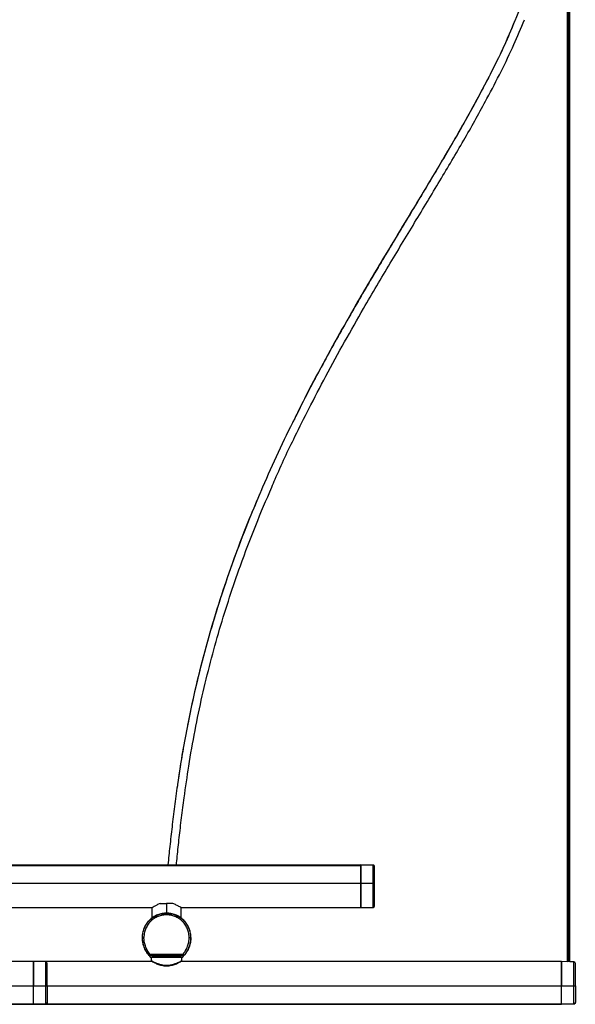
# Model space of a CAD drawing. Header units: millimetres. Extents: x 2355 to 3494, y 2627 to 6324.
# Tile 10 of 16: x 3224 to 3487, y 4360 to 4826. Entities that reach past the tile are written whole.
import ezdxf

# ---------------------------------------------------------------- set-up
doc = ezdxf.new("R2010")
doc.units = ezdxf.units.MM
doc.header["$LTSCALE"] = 20

msp = doc.modelspace()

# ---------------------------------------------------------------- linework, layer by layer
at = {"color": 7, "linetype": 'Continuous', "lineweight": 25}
for p, q in [((3483.1, 5546.05), (3483.1, 4380.27)), ((3483.7, 4380.25), (3483.7, 5546.05)), ((3484.3, 4380.25), (3484.3, 5546.05)), ((2944.05, 4426.03), (3378.94, 4426.03)), ((3385.45, 4425.94), (2944.05, 4425.94)), ((2944.05, 4425.86), (3385.45, 4425.86)), ((3391.26, 4425.93), (3385.45, 4426.03)), ((3391.26, 4425.86), (3385.45, 4425.96)), ((3391.95, 4425.23), (3391.9, 4425.48)), ((2944.05, 4417.36), (3385.45, 4417.36)), ((3385.45, 4417.36), (3391.26, 4417.36)), ((2950.45, 4405.86), (3286.61, 4405.86)), ((3286.45, 4405.76), (3286.45, 4401.25)), ((3293.45, 4407.76), (3293.45, 4403.26)), ((3300.45, 4405.86), (3385.45, 4405.86)), ((3300.45, 4401.25), (3300.45, 4405.76)), ((3385.44, 4405.86), (3391.26, 4405.96)), ((3282.05, 4391.76), (3281.95, 4391.76)), ((3304.84, 4391.76), (3304.95, 4391.76)), ((3285.2, 4383.15), (3285.24, 4383.26)), ((3285.35, 4383.09), (3285.4, 4383.19)), ((3286.59, 4383.09), (3285.35, 4383.09)), ((3301.5, 4383.19), (3285.4, 4383.19)), ((3285.62, 4383.89), (3301.27, 4383.89)), ((3285.7, 4382.48), (3285.73, 4383.09)), ((3286.2, 4382.48), (3286.23, 4380.83)), ((3286.59, 4383.09), (3300.3, 4383.09)), ((3286.9, 4383.09), (3286.9, 4382.48)), ((3286.9, 4382.48), (3300, 4382.48)), ((3300, 4382.48), (3300, 4383.09)), ((3301.54, 4383.09), (3300.3, 4383.09)), ((3300.67, 4380.83), (3300.7, 4382.48)), ((3301.16, 4383.09), (3301.2, 4382.48)), ((3301.54, 4383.09), (3301.5, 4383.19)), ((3301.65, 4383.26), (3301.69, 4383.15)), ((3230.45, 4380.32), (3074.09, 4380.32)), ((3236.26, 4380.22), (3230.44, 4380.32)), ((3286.83, 4380.32), (3230.45, 4380.32)), ((3294.73, 4378.28), (3294.76, 4378.28)), ((3480.45, 4380.32), (3300.27, 4380.32)), ((3483.1, 4380.27), (3480.44, 4380.32)), ((3486.26, 4380.22), (3484.3, 4380.25)), ((3074.09, 4368.82), (3230.45, 4368.82)), ((3230.45, 4368.82), (3236.26, 4368.82)), ((3236.95, 4368.82), (3480.45, 4368.82)), ((3480.45, 4368.82), (3486.26, 4368.82)), ((3074.09, 4360.32), (3230.45, 4360.32)), ((3074.09, 4360.24), (3230.45, 4360.24)), ((3223.94, 4360.15), (3473.94, 4360.15)), ((3230.45, 4360.22), (3236.26, 4360.32)), ((3236.26, 4360.25), (3230.45, 4360.15)), ((3236.27, 4360.24), (3480.45, 4360.24)), ((3236.55, 4360.32), (3480.45, 4360.32)), ((3473.94, 4360.24), (3480.45, 4360.24)), ((3480.45, 4360.22), (3486.26, 4360.32)), ((3486.26, 4360.25), (3480.45, 4360.15))]:
    msp.add_line(p, q, dxfattribs=at)
for centre, start, end in [((3391.25, 4406.66), 271.0097, 0), ((3236.25, 4379.52), 0, 89.0244), ((3486.25, 4379.52), 0, 89.0244)]:
    msp.add_arc(centre, 0.7, start, end, dxfattribs=at)
for points, knots in [([(3469.03, 4906.51), (3469.45, 4904.67), (3470.63, 4899.53), (3471.46, 4891.03), (3471.69, 4881.04), (3470.98, 4871), (3469.44, 4860.89), (3467, 4850.07), (3463.46, 4838.51), (3460.38, 4829.86), (3458.4, 4825.3), (3458.18, 4824.79)], [0, 0, 0, 0, 0.0655609, 0.1834225, 0.3023236, 0.4229918, 0.5459896, 0.6717289, 0.8238247, 0.9804214, 1, 1, 1, 1]), ([(3458.18, 4824.79), (3456.63, 4821.11), (3453.26, 4813.12), (3446.67, 4799.65), (3438.43, 4784.14), (3428.66, 4767.03), (3418.16, 4749.36), (3407.1, 4731.09), (3395.66, 4712.14), (3384.02, 4692.47), (3372.36, 4671.99), (3362.13, 4653.14), (3356, 4640.94), (3353.54, 4636.04)], [0, 0, 0, 0, 0.0595461, 0.1292562, 0.22069, 0.3150011, 0.4119667, 0.51134, 0.612875, 0.7163454, 0.8215605, 0.9283835, 1, 1, 1, 1]), ([(3458.2, 4824.99), (3456.9, 4821.85), (3453.84, 4814.49), (3448.25, 4802.94), (3440.68, 4788.38), (3431.31, 4771.69), (3420.09, 4752.7), (3408.18, 4733), (3395.8, 4712.51), (3384.41, 4693.24), (3374.19, 4675.35), (3365.25, 4659), (3358.34, 4645.91), (3354.56, 4638.15), (3353.58, 4636.15)], [0, 0, 0, 0, 0.050761, 0.119111, 0.1893, 0.290508, 0.394907, 0.502185, 0.612027, 0.724141, 0.805479, 0.887787, 0.971024, 1, 1, 1, 1]), ([(3360.79, 4641.68), (3363.46, 4646.86), (3369, 4657.6), (3377.7, 4673.41), (3387.86, 4691.24), (3399.23, 4710.45), (3411.6, 4730.92), (3423.52, 4750.64), (3434.78, 4769.7), (3444.21, 4786.48), (3451.84, 4801.16), (3457.82, 4813.55), (3461.2, 4821.72), (3462.81, 4825.62)], [0, 0, 0, 0, 0.0782369, 0.1621785, 0.2451876, 0.3597086, 0.4720417, 0.5818998, 0.6889757, 0.7929745, 0.8652364, 0.9357337, 1, 1, 1, 1]), ([(3343.28, 4604.75), (3343.8, 4605.98), (3347.25, 4614.12), (3353.1, 4626.51), (3358.63, 4637.42), (3360.84, 4641.78)], [0, 0, 0, 0, 0.096816, 0.639502, 1, 1, 1, 1]), ([(3353.54, 4636.04), (3353.38, 4635.73), (3350.56, 4630.19), (3345.36, 4619.04), (3340.15, 4607.75), (3337.66, 4601.7), (3337.48, 4601.27)], [0, 0, 0, 0, 0.02736, 0.493302, 0.964039, 1, 1, 1, 1]), ([(3301.82, 4457.84), (3302.52, 4462.83), (3304, 4473.46), (3306.82, 4489.51), (3310.26, 4505.9), (3314.16, 4521.87), (3318.5, 4537.45), (3323.23, 4552.63), (3328.88, 4569.05), (3335.46, 4586.46), (3340.68, 4598.67), (3343.24, 4604.66)], [0, 0, 0, 0, 0.097358, 0.207492, 0.315824, 0.422485, 0.527672, 0.631553, 0.734273, 0.869627, 1, 1, 1, 1]), ([(3337.52, 4601.35), (3335.64, 4596.94), (3331.1, 4586.28), (3324.83, 4569.61), (3318.6, 4551.39), (3313.16, 4533.43), (3308.27, 4514.91), (3304.46, 4498), (3301.58, 4482.84), (3299.85, 4472.54), (3299.02, 4466.57), (3298.8, 4465.04)], [0, 0, 0, 0, 0.103152, 0.249881, 0.379986, 0.511902, 0.645875, 0.782196, 0.874551, 0.967852, 1, 1, 1, 1]), ([(3337.48, 4601.27), (3335.29, 4596.04), (3330.69, 4585.08), (3324.3, 4568.01), (3318.21, 4550.1), (3312.7, 4531.72), (3307.76, 4512.76), (3304.21, 4496.59), (3301.73, 4483.44), (3300.14, 4474.02), (3299.23, 4467.85), (3298.81, 4465.03)], [0, 0, 0, 0, 0.122164, 0.255866, 0.388868, 0.523769, 0.660847, 0.80043, 0.870134, 0.940454, 1, 1, 1, 1]), ([(3298.81, 4465.03), (3298.73, 4464.52), (3298.16, 4460.74), (3297.25, 4453.74), (3296.03, 4444.16), (3295.01, 4434.98), (3294.37, 4428.9), (3294.1, 4426.01), (3294.09, 4425.94)], [0, 0, 0, 0, 0.038663, 0.289874, 0.534373, 0.769725, 0.994167, 1, 1, 1, 1]), ([(3298.11, 4425.94), (3298.39, 4428.74), (3298.97, 4434.55), (3299.99, 4443.66), (3300.91, 4451.51), (3301.57, 4456.27), (3301.79, 4457.84)], [0, 0, 0, 0, 0.267705, 0.554836, 0.853221, 1, 1, 1, 1]), ([(3378.94, 4426.03), (3378.94, 4426.03), (3378.94, 4426.02), (3378.94, 4425.98), (3378.94, 4425.94), (3378.94, 4425.94)], [0, 0, 0, 0, 0.47443, 0.945464, 1, 1, 1, 1]), ([(3385.45, 4425.96), (3385.45, 4425.97), (3385.45, 4425.99), (3385.45, 4426.02), (3385.45, 4426.03), (3385.45, 4426.03), (3385.45, 4426.03)], [0, 0, 0, 0, 0.248605, 0.499937, 0.748628, 1, 1, 1, 1]), ([(3385.45, 4425.96), (3385.45, 4425.34), (3385.45, 4424.67), (3385.45, 4423.26), (3385.45, 4422.53), (3385.45, 4421.04), (3385.45, 4420.29), (3385.45, 4418.8), (3385.45, 4418.07), (3385.45, 4417.36)], [0, 0, 0, 0, 0.25, 0.25, 0.5, 0.5, 0.75, 0.75, 1, 1, 1, 1]), ([(3385.45, 4417.36), (3385.45, 4418.12), (3385.45, 4418.88), (3385.45, 4420.41), (3385.45, 4421.16), (3385.45, 4422.62), (3385.45, 4423.33), (3385.45, 4424.66), (3385.45, 4425.28), (3385.45, 4425.86)], [0, 0, 0, 0, 0.25, 0.25, 0.5, 0.5, 0.75, 0.75, 1, 1, 1, 1]), ([(3391.95, 4425.23), (3391.95, 4425.4), (3391.88, 4425.58), (3391.63, 4425.84), (3391.45, 4425.93), (3391.26, 4425.93)], [0, 0, 0, 0, 0.5, 0.5, 1, 1, 1, 1]), ([(3391.26, 4417.36), (3391.26, 4418.06), (3391.26, 4418.79), (3391.26, 4420.25), (3391.26, 4421), (3391.26, 4422.46), (3391.26, 4423.19), (3391.26, 4424.58), (3391.26, 4425.25), (3391.26, 4425.86)], [0, 0, 0, 0, 0.25, 0.25, 0.5, 0.5, 0.75, 0.75, 1, 1, 1, 1]), ([(3391.95, 4425.23), (3391.95, 4425.26), (3391.94, 4425.31), (3391.93, 4425.38), (3391.9, 4425.47), (3391.84, 4425.57), (3391.76, 4425.67), (3391.65, 4425.75), (3391.53, 4425.81), (3391.39, 4425.85), (3391.3, 4425.86), (3391.26, 4425.86)], [0, 0, 0, 0, 0.078801, 0.160746, 0.24542, 0.366703, 0.490341, 0.625513, 0.75686, 0.882212, 1, 1, 1, 1]), ([(3391.95, 4417.36), (3391.95, 4418.01), (3391.95, 4418.67), (3391.95, 4420.03), (3391.95, 4420.71), (3391.95, 4422.07), (3391.95, 4422.74), (3391.95, 4424.03), (3391.95, 4424.65), (3391.95, 4425.23)], [0, 0, 0, 0, 0.25, 0.25, 0.5, 0.5, 0.75, 0.75, 1, 1, 1, 1]), ([(3385.45, 4405.86), (3385.45, 4405.86), (3385.45, 4405.92), (3385.45, 4406.19), (3385.45, 4406.39), (3385.45, 4406.95), (3385.45, 4407.31), (3385.45, 4408.17), (3385.45, 4408.67), (3385.45, 4409.79), (3385.45, 4410.41), (3385.45, 4411.73), (3385.45, 4412.42), (3385.45, 4413.84), (3385.45, 4414.56), (3385.45, 4415.98), (3385.45, 4416.68), (3385.45, 4417.36)], [0, 0, 0, 0, 0.125, 0.125, 0.25, 0.25, 0.375, 0.375, 0.5, 0.5, 0.625, 0.625, 0.75, 0.75, 0.875, 0.875, 1, 1, 1, 1]), ([(3385.45, 4417.36), (3385.45, 4416.68), (3385.45, 4415.98), (3385.45, 4414.56), (3385.45, 4413.84), (3385.45, 4412.42), (3385.45, 4411.73), (3385.45, 4410.41), (3385.45, 4409.79), (3385.45, 4408.67), (3385.45, 4408.17), (3385.45, 4407.31), (3385.45, 4406.95), (3385.45, 4406.39), (3385.45, 4406.19), (3385.45, 4405.92), (3385.45, 4405.86), (3385.45, 4405.86)], [0, 0, 0, 0, 0.125, 0.125, 0.25, 0.25, 0.375, 0.375, 0.5, 0.5, 0.625, 0.625, 0.75, 0.75, 0.875, 0.875, 1, 1, 1, 1]), ([(3391.26, 4417.36), (3391.34, 4417.36), (3391.43, 4417.36), (3391.6, 4417.36), (3391.68, 4417.36), (3391.81, 4417.36), (3391.87, 4417.36), (3391.93, 4417.36), (3391.95, 4417.36), (3391.95, 4417.36)], [0, 0, 0, 0, 0.25, 0.25, 0.5, 0.5, 0.75, 0.75, 1, 1, 1, 1]), ([(3391.26, 4405.96), (3391.26, 4405.96), (3391.26, 4406.02), (3391.26, 4406.28), (3391.26, 4406.49), (3391.26, 4407.04), (3391.26, 4407.4), (3391.26, 4408.25), (3391.26, 4408.75), (3391.26, 4409.86), (3391.26, 4410.47), (3391.26, 4411.78), (3391.26, 4412.46), (3391.26, 4413.87), (3391.26, 4414.58), (3391.26, 4415.99), (3391.26, 4416.69), (3391.26, 4417.36)], [0, 0, 0, 0, 0.125, 0.125, 0.25, 0.25, 0.375, 0.375, 0.5, 0.5, 0.625, 0.625, 0.75, 0.75, 0.875, 0.875, 1, 1, 1, 1]), ([(3391.95, 4406.66), (3391.95, 4406.66), (3391.95, 4406.72), (3391.95, 4406.96), (3391.95, 4407.15), (3391.95, 4407.68), (3391.95, 4408.01), (3391.95, 4408.81), (3391.95, 4409.27), (3391.95, 4410.32), (3391.95, 4410.9), (3391.95, 4412.12), (3391.95, 4412.77), (3391.95, 4414.08), (3391.95, 4414.75), (3391.95, 4416.08), (3391.95, 4416.73), (3391.95, 4417.36)], [0, 0, 0, 0, 0.125, 0.125, 0.25, 0.25, 0.375, 0.375, 0.5, 0.5, 0.625, 0.625, 0.75, 0.75, 0.875, 0.875, 1, 1, 1, 1]), ([(3290.45, 4407.76), (3289.88, 4407.54), (3288.76, 4407.11), (3287.51, 4406.41), (3286.62, 4405.87), (3286.51, 4405.8), (3286.45, 4405.76)], [0, 0, 0, 0, 0.250277, 0.500811, 0.751165, 1, 1, 1, 1]), ([(3290.45, 4407.76), (3290.91, 4407.76), (3291.4, 4407.76), (3292.41, 4407.76), (3292.93, 4407.76), (3293.45, 4407.76)], [0, 0, 0, 0, 0.5, 0.5, 1, 1, 1, 1]), ([(3296.45, 4407.76), (3295.98, 4407.76), (3295.49, 4407.76), (3294.48, 4407.76), (3293.96, 4407.76), (3293.45, 4407.76)], [0, 0, 0, 0, 0.5, 0.5, 1, 1, 1, 1]), ([(3300.45, 4405.76), (3300.45, 4405.76), (3300.54, 4405.7), (3300.2, 4405.92), (3299.4, 4406.4), (3298.13, 4407.11), (3297.01, 4407.54), (3296.45, 4407.76)], [0, 0, 0, 0, 0.000979, 0.250792, 0.500695, 0.750513, 1, 1, 1, 1]), ([(3304.95, 4391.76), (3304.95, 4392.43), (3304.89, 4393.14), (3304.62, 4394.56), (3304.42, 4395.28), (3303.86, 4396.7), (3303.5, 4397.39), (3302.64, 4398.71), (3302.14, 4399.33), (3301.02, 4400.45), (3300.4, 4400.95), (3299.08, 4401.81), (3298.39, 4402.17), (3296.97, 4402.73), (3296.25, 4402.93), (3294.83, 4403.2), (3294.12, 4403.26), (3292.77, 4403.26), (3292.07, 4403.2), (3290.64, 4402.93), (3289.92, 4402.73), (3288.51, 4402.17), (3287.81, 4401.81), (3286.5, 4400.95), (3285.88, 4400.45), (3284.75, 4399.33), (3284.25, 4398.71), (3283.39, 4397.39), (3283.03, 4396.7), (3282.47, 4395.28), (3282.27, 4394.56), (3282.01, 4393.14), (3281.95, 4392.43), (3281.95, 4391.76)], [0, 0, 0, 0, 0.0625, 0.0625, 0.125, 0.125, 0.1875, 0.1875, 0.25, 0.25, 0.3125, 0.3125, 0.375, 0.375, 0.4375, 0.4375, 0.5, 0.5, 0.5625, 0.5625, 0.625, 0.625, 0.6875, 0.6875, 0.75, 0.75, 0.8125, 0.8125, 0.875, 0.875, 0.9375, 0.9375, 1, 1, 1, 1]), ([(3282.05, 4391.76), (3282.05, 4392.43), (3282.11, 4393.13), (3282.37, 4394.54), (3282.57, 4395.25), (3283.13, 4396.65), (3283.48, 4397.34), (3284.33, 4398.65), (3284.83, 4399.26), (3285.94, 4400.37), (3286.56, 4400.87), (3287.86, 4401.72), (3288.55, 4402.08), (3289.95, 4402.63), (3290.67, 4402.83), (3292.08, 4403.1), (3292.77, 4403.16), (3294.12, 4403.16), (3294.81, 4403.1), (3296.23, 4402.83), (3296.94, 4402.63), (3298.34, 4402.08), (3299.03, 4401.72), (3300.34, 4400.87), (3300.95, 4400.37), (3302.06, 4399.26), (3302.56, 4398.65), (3303.41, 4397.34), (3303.77, 4396.65), (3304.32, 4395.25), (3304.52, 4394.54), (3304.79, 4393.13), (3304.84, 4392.43), (3304.84, 4391.76)], [0, 0, 0, 0, 0.0625, 0.0625, 0.125, 0.125, 0.1875, 0.1875, 0.25, 0.25, 0.3125, 0.3125, 0.375, 0.375, 0.4375, 0.4375, 0.5, 0.5, 0.5625, 0.5625, 0.625, 0.625, 0.6875, 0.6875, 0.75, 0.75, 0.8125, 0.8125, 0.875, 0.875, 0.9375, 0.9375, 1, 1, 1, 1]), ([(3304.15, 4391.76), (3304.14, 4391.87), (3304.14, 4392.08), (3304.13, 4392.41), (3304.1, 4392.73), (3304.07, 4393.06), (3304.02, 4393.38), (3303.93, 4393.94), (3303.74, 4394.72), (3303.4, 4395.71), (3302.96, 4396.69), (3302.23, 4397.95), (3301.07, 4399.38), (3299.35, 4400.77), (3297.44, 4401.76), (3295.44, 4402.33), (3293.45, 4402.52), (3291.45, 4402.33), (3289.46, 4401.76), (3287.54, 4400.77), (3285.83, 4399.38), (3284.67, 4397.95), (3283.93, 4396.69), (3283.49, 4395.72), (3283.15, 4394.72), (3282.94, 4393.83), (3282.82, 4393.06), (3282.76, 4392.41), (3282.75, 4391.97), (3282.75, 4391.76)], [0, 0, 0, 0, 0.009731, 0.019445, 0.029151, 0.038858, 0.048575, 0.05831, 0.089199, 0.120102, 0.152278, 0.18447, 0.250119, 0.315768, 0.380053, 0.441772, 0.500003, 0.558234, 0.619953, 0.684238, 0.749888, 0.815537, 0.847713, 0.879904, 0.910793, 0.941696, 0.961139, 0.98055, 1, 1, 1, 1]), ([(3281.95, 4391.76), (3281.95, 4391.05), (3282, 4390.32), (3282.26, 4388.83), (3282.45, 4388.08), (3282.99, 4386.59), (3283.33, 4385.86), (3284.16, 4384.45), (3284.65, 4383.78), (3285.2, 4383.15)], [0, 0, 0, 0, 0.25, 0.25, 0.5, 0.5, 0.75, 0.75, 1, 1, 1, 1]), ([(3285.24, 4383.26), (3284.71, 4383.87), (3284.23, 4384.54), (3283.41, 4385.93), (3283.07, 4386.65), (3282.55, 4388.12), (3282.35, 4388.87), (3282.1, 4390.33), (3282.05, 4391.06), (3282.05, 4391.76)], [0, 0, 0, 0, 0.25, 0.25, 0.5, 0.5, 0.75, 0.75, 1, 1, 1, 1]), ([(3282.75, 4391.76), (3282.67, 4391.76), (3282.58, 4391.76), (3282.41, 4391.76), (3282.33, 4391.76), (3282.19, 4391.76), (3282.14, 4391.76), (3282.07, 4391.76), (3282.05, 4391.76), (3282.05, 4391.76)], [0, 0, 0, 0, 0.25, 0.25, 0.5, 0.5, 0.75, 0.75, 1, 1, 1, 1]), ([(3285.62, 4383.89), (3285.14, 4384.47), (3284.71, 4385.09), (3283.97, 4386.38), (3283.67, 4387.05), (3283.2, 4388.41), (3283.02, 4389.09), (3282.8, 4390.44), (3282.75, 4391.11), (3282.75, 4391.76)], [0, 0, 0, 0, 0.25, 0.25, 0.5, 0.5, 0.75, 0.75, 1, 1, 1, 1]), ([(3301.27, 4383.89), (3301.34, 4383.98), (3301.49, 4384.16), (3301.71, 4384.44), (3301.92, 4384.73), (3302.12, 4385.02), (3302.31, 4385.32), (3302.61, 4385.83), (3303, 4386.57), (3303.42, 4387.56), (3303.74, 4388.59), (3303.95, 4389.52), (3304.07, 4390.35), (3304.13, 4391.05), (3304.14, 4391.52), (3304.15, 4391.76)], [0, 0, 0, 0, 0.0414007, 0.0827352, 0.1240384, 0.165345, 0.2066899, 0.2481078, 0.3740292, 0.5000129, 0.6259343, 0.751918, 0.8346447, 0.9172458, 1, 1, 1, 1]), ([(3304.84, 4391.76), (3304.84, 4391.06), (3304.79, 4390.33), (3304.54, 4388.87), (3304.35, 4388.12), (3303.82, 4386.65), (3303.48, 4385.93), (3302.67, 4384.54), (3302.19, 4383.87), (3301.65, 4383.26)], [0, 0, 0, 0, 0.25, 0.25, 0.5, 0.5, 0.75, 0.75, 1, 1, 1, 1]), ([(3304.95, 4391.76), (3304.95, 4391.65), (3304.94, 4391.42), (3304.93, 4391.09), (3304.91, 4390.76), (3304.88, 4390.43), (3304.84, 4390.1), (3304.79, 4389.77), (3304.69, 4389.16), (3304.49, 4388.28), (3304.12, 4387.15), (3303.65, 4386.06), (3303.18, 4385.2), (3302.76, 4384.54), (3302.43, 4384.06), (3302.07, 4383.6), (3301.82, 4383.3), (3301.69, 4383.15)], [0, 0, 0, 0, 0.0354776, 0.0708993, 0.1062883, 0.141668, 0.1770616, 0.2124925, 0.2479838, 0.3739671, 0.5000068, 0.6259901, 0.7520299, 0.8140743, 0.8760009, 0.9379345, 1, 1, 1, 1]), ([(3304.15, 4391.76), (3304.23, 4391.76), (3304.31, 4391.76), (3304.48, 4391.76), (3304.57, 4391.76), (3304.7, 4391.76), (3304.76, 4391.76), (3304.83, 4391.76), (3304.84, 4391.76), (3304.84, 4391.76)], [0, 0, 0, 0, 0.25, 0.25, 0.5, 0.5, 0.75, 0.75, 1, 1, 1, 1]), ([(3285.24, 4383.26), (3285.25, 4383.26), (3285.25, 4383.26), (3285.25, 4383.27), (3285.27, 4383.29), (3285.28, 4383.32), (3285.31, 4383.36), (3285.33, 4383.41), (3285.37, 4383.47), (3285.42, 4383.56), (3285.51, 4383.7), (3285.58, 4383.82), (3285.62, 4383.89)], [0, 0, 0, 0, 0.066394, 0.135428, 0.206899, 0.280522, 0.355937, 0.432726, 0.510434, 0.622071, 0.789268, 1, 1, 1, 1]), ([(3285.4, 4383.19), (3285.4, 4383.19), (3285.42, 4383.28), (3285.51, 4383.54), (3285.57, 4383.72), (3285.62, 4383.89)], [0, 0, 0, 0, 0.5, 0.5, 1, 1, 1, 1]), ([(3285.7, 4382.48), (3285.7, 4382.48), (3285.72, 4382.48), (3285.84, 4382.48), (3285.93, 4382.48), (3286.16, 4382.48), (3286.31, 4382.48), (3286.6, 4382.48), (3286.75, 4382.48), (3286.9, 4382.48)], [0, 0, 0, 0, 0.25, 0.25, 0.5, 0.5, 0.75, 0.75, 1, 1, 1, 1]), ([(3300, 4382.48), (3300.14, 4382.48), (3300.29, 4382.48), (3300.59, 4382.48), (3300.73, 4382.48), (3300.96, 4382.48), (3301.05, 4382.48), (3301.17, 4382.48), (3301.2, 4382.48), (3301.2, 4382.48)], [0, 0, 0, 0, 0.25, 0.25, 0.5, 0.5, 0.75, 0.75, 1, 1, 1, 1]), ([(3301.5, 4383.19), (3301.5, 4383.19), (3301.5, 4383.19), (3301.49, 4383.21), (3301.48, 4383.23), (3301.47, 4383.26), (3301.46, 4383.3), (3301.44, 4383.35), (3301.42, 4383.42), (3301.39, 4383.52), (3301.35, 4383.65), (3301.3, 4383.78), (3301.28, 4383.85), (3301.27, 4383.89)], [0, 0, 0, 0, 0.066007, 0.134749, 0.206036, 0.279596, 0.355078, 0.432071, 0.510124, 0.630449, 0.791208, 0.898025, 1, 1, 1, 1]), ([(3301.27, 4383.89), (3301.28, 4383.86), (3301.31, 4383.81), (3301.36, 4383.74), (3301.41, 4383.65), (3301.47, 4383.55), (3301.53, 4383.45), (3301.58, 4383.37), (3301.62, 4383.31), (3301.64, 4383.27), (3301.65, 4383.26), (3301.65, 4383.26)], [0, 0, 0, 0, 0.078766, 0.160672, 0.245305, 0.365776, 0.488316, 0.624124, 0.756036, 0.881854, 1, 1, 1, 1]), ([(3230.45, 4368.82), (3230.45, 4369.5), (3230.45, 4370.2), (3230.45, 4371.62), (3230.45, 4372.34), (3230.45, 4373.76), (3230.45, 4374.45), (3230.45, 4375.77), (3230.45, 4376.39), (3230.45, 4377.51), (3230.45, 4378.01), (3230.45, 4378.87), (3230.45, 4379.23), (3230.45, 4379.79), (3230.45, 4379.99), (3230.45, 4380.26), (3230.45, 4380.32), (3230.45, 4380.32)], [0, 0, 0, 0, 0.125, 0.125, 0.25, 0.25, 0.375, 0.375, 0.5, 0.5, 0.625, 0.625, 0.75, 0.75, 0.875, 0.875, 1, 1, 1, 1]), ([(3230.45, 4380.32), (3230.45, 4380.32), (3230.45, 4380.26), (3230.45, 4379.99), (3230.45, 4379.79), (3230.45, 4379.23), (3230.45, 4378.87), (3230.45, 4378.01), (3230.45, 4377.51), (3230.45, 4376.39), (3230.45, 4375.77), (3230.45, 4374.45), (3230.45, 4373.76), (3230.45, 4372.34), (3230.45, 4371.62), (3230.45, 4370.2), (3230.45, 4369.5), (3230.45, 4368.82)], [0, 0, 0, 0, 0.125, 0.125, 0.25, 0.25, 0.375, 0.375, 0.5, 0.5, 0.625, 0.625, 0.75, 0.75, 0.875, 0.875, 1, 1, 1, 1]), ([(3236.26, 4368.82), (3236.26, 4369.49), (3236.26, 4370.19), (3236.26, 4371.6), (3236.26, 4372.31), (3236.26, 4373.72), (3236.26, 4374.4), (3236.26, 4375.71), (3236.26, 4376.32), (3236.26, 4377.43), (3236.26, 4377.93), (3236.26, 4378.78), (3236.26, 4379.14), (3236.26, 4379.69), (3236.26, 4379.9), (3236.26, 4380.16), (3236.26, 4380.22), (3236.26, 4380.22)], [0, 0, 0, 0, 0.125, 0.125, 0.25, 0.25, 0.375, 0.375, 0.5, 0.5, 0.625, 0.625, 0.75, 0.75, 0.875, 0.875, 1, 1, 1, 1]), ([(3236.95, 4368.82), (3236.95, 4369.45), (3236.95, 4370.1), (3236.95, 4371.43), (3236.95, 4372.1), (3236.95, 4373.41), (3236.95, 4374.06), (3236.95, 4375.28), (3236.95, 4375.86), (3236.95, 4376.91), (3236.95, 4377.37), (3236.95, 4378.17), (3236.95, 4378.51), (3236.95, 4379.03), (3236.95, 4379.22), (3236.95, 4379.46), (3236.95, 4379.52), (3236.95, 4379.52)], [0, 0, 0, 0, 0.125, 0.125, 0.25, 0.25, 0.375, 0.375, 0.5, 0.5, 0.625, 0.625, 0.75, 0.75, 0.875, 0.875, 1, 1, 1, 1]), ([(3286.23, 4380.83), (3286.23, 4380.8), (3286.23, 4380.75), (3286.25, 4380.68), (3286.29, 4380.61), (3286.33, 4380.57), (3286.34, 4380.55)], [0, 0, 0, 0, 0.233405, 0.480475, 0.737575, 1, 1, 1, 1]), ([(3286.23, 4380.83), (3286.23, 4380.83), (3286.23, 4380.82), (3286.24, 4380.82), (3286.26, 4380.8), (3286.3, 4380.79), (3286.36, 4380.75), (3286.47, 4380.69), (3286.66, 4380.59), (3286.9, 4380.46), (3287.29, 4380.26), (3287.77, 4380.02), (3288.32, 4379.77), (3288.79, 4379.58), (3289.27, 4379.39), (3289.79, 4379.21), (3290.32, 4379.04), (3290.83, 4378.91), (3291.29, 4378.81), (3291.69, 4378.73), (3291.97, 4378.69), (3292.1, 4378.68)], [0, 0, 0, 0, 0.024808, 0.049748, 0.074814, 0.099996, 0.125285, 0.186678, 0.250267, 0.310762, 0.375225, 0.500432, 0.562771, 0.625073, 0.693191, 0.750303, 0.815531, 0.874408, 0.917903, 0.95976, 1, 1, 1, 1]), ([(3286.63, 4380.43), (3286.6, 4380.43), (3286.55, 4380.44), (3286.48, 4380.46), (3286.41, 4380.49), (3286.37, 4380.53), (3286.34, 4380.55)], [0, 0, 0, 0, 0.2334062, 0.4804764, 0.7375759, 1, 1, 1, 1]), ([(3286.63, 4380.43), (3286.65, 4380.42), (3286.69, 4380.39), (3287.17, 4380.13), (3288.24, 4379.57), (3290.01, 4378.77), (3291.48, 4378.51), (3292.17, 4378.39)], [0, 0, 0, 0, 0.128331, 0.256822, 0.514612, 0.774988, 1, 1, 1, 1]), ([(3292.1, 4378.68), (3292.09, 4378.57), (3292.09, 4378.47), (3292.1, 4378.33), (3292.12, 4378.28), (3292.13, 4378.28)], [0, 0, 0, 0, 0.5, 0.5, 1, 1, 1, 1]), ([(3292.1, 4378.68), (3292.54, 4378.68), (3292.99, 4378.68), (3293.9, 4378.68), (3294.35, 4378.68), (3294.79, 4378.68)], [0, 0, 0, 0, 0.5, 0.5, 1, 1, 1, 1]), ([(3292.1, 4378.68), (3292.1, 4378.65), (3292.1, 4378.61), (3292.1, 4378.55), (3292.1, 4378.5), (3292.11, 4378.45), (3292.11, 4378.4), (3292.12, 4378.37), (3292.12, 4378.34), (3292.13, 4378.32), (3292.14, 4378.3), (3292.14, 4378.29), (3292.15, 4378.29), (3292.16, 4378.28), (3292.16, 4378.28), (3292.16, 4378.28)], [0, 0, 0, 0, 0.100116, 0.20031, 0.299023, 0.394784, 0.486314, 0.572602, 0.652932, 0.726873, 0.794241, 0.855046, 0.909438, 0.957659, 1, 1, 1, 1]), ([(3292.16, 4378.28), (3292.58, 4378.28), (3293.01, 4378.28), (3293.88, 4378.28), (3294.31, 4378.28), (3294.73, 4378.28)], [0, 0, 0, 0, 0.5, 0.5, 1, 1, 1, 1]), ([(3294.73, 4378.39), (3295.41, 4378.51), (3296.89, 4378.78), (3298.66, 4379.57), (3299.73, 4380.13), (3300.2, 4380.39), (3300.24, 4380.42), (3300.27, 4380.43)], [0, 0, 0, 0, 0.2253752, 0.4859949, 0.7433057, 0.8719928, 1, 1, 1, 1]), ([(3294.79, 4378.68), (3294.8, 4378.57), (3294.79, 4378.47), (3294.77, 4378.32), (3294.75, 4378.28), (3294.73, 4378.28)], [0, 0, 0, 0, 0.5, 0.5, 1, 1, 1, 1]), ([(3294.79, 4378.68), (3294.8, 4378.65), (3294.8, 4378.61), (3294.8, 4378.55), (3294.8, 4378.5), (3294.8, 4378.44), (3294.8, 4378.4), (3294.8, 4378.36), (3294.79, 4378.34), (3294.78, 4378.31), (3294.78, 4378.3), (3294.77, 4378.29), (3294.77, 4378.29), (3294.76, 4378.28), (3294.76, 4378.28), (3294.76, 4378.28)], [0, 0, 0, 0, 0.1000208, 0.2016841, 0.3031284, 0.4024267, 0.4977586, 0.5875572, 0.6705999, 0.7460376, 0.8133676, 0.8723733, 0.9230484, 0.9655231, 1, 1, 1, 1]), ([(3294.79, 4378.68), (3294.87, 4378.69), (3295.03, 4378.71), (3295.27, 4378.75), (3295.52, 4378.79), (3295.76, 4378.84), (3296.11, 4378.92), (3296.57, 4379.04), (3297.1, 4379.2), (3297.62, 4379.39), (3298.11, 4379.58), (3298.57, 4379.77), (3299.12, 4380.02), (3299.6, 4380.26), (3299.99, 4380.46), (3300.23, 4380.59), (3300.42, 4380.69), (3300.55, 4380.76), (3300.62, 4380.8), (3300.66, 4380.82), (3300.67, 4380.82), (3300.67, 4380.83)], [0, 0, 0, 0, 0.023899, 0.048373, 0.073428, 0.099071, 0.125302, 0.184688, 0.250562, 0.305498, 0.375552, 0.438116, 0.500265, 0.624889, 0.689269, 0.749698, 0.813398, 0.874904, 0.916926, 0.958639, 1, 1, 1, 1]), ([(3300.55, 4380.55), (3300.57, 4380.57), (3300.6, 4380.61), (3300.64, 4380.68), (3300.66, 4380.75), (3300.67, 4380.8), (3300.67, 4380.83)], [0, 0, 0, 0, 0.262419, 0.519517, 0.766589, 1, 1, 1, 1]), ([(3480.45, 4368.82), (3480.45, 4369.5), (3480.45, 4370.2), (3480.45, 4371.62), (3480.45, 4372.34), (3480.45, 4373.76), (3480.45, 4374.45), (3480.45, 4375.77), (3480.45, 4376.39), (3480.45, 4377.51), (3480.45, 4378.01), (3480.45, 4378.87), (3480.45, 4379.23), (3480.45, 4379.79), (3480.45, 4379.99), (3480.45, 4380.26), (3480.45, 4380.32), (3480.45, 4380.32)], [0, 0, 0, 0, 0.125, 0.125, 0.25, 0.25, 0.375, 0.375, 0.5, 0.5, 0.625, 0.625, 0.75, 0.75, 0.875, 0.875, 1, 1, 1, 1]), ([(3480.45, 4380.32), (3480.45, 4380.32), (3480.45, 4380.26), (3480.45, 4379.99), (3480.45, 4379.79), (3480.45, 4379.23), (3480.45, 4378.87), (3480.45, 4378.01), (3480.45, 4377.51), (3480.45, 4376.39), (3480.45, 4375.77), (3480.45, 4374.45), (3480.45, 4373.76), (3480.45, 4372.34), (3480.45, 4371.62), (3480.45, 4370.2), (3480.45, 4369.5), (3480.45, 4368.82)], [0, 0, 0, 0, 0.125, 0.125, 0.25, 0.25, 0.375, 0.375, 0.5, 0.5, 0.625, 0.625, 0.75, 0.75, 0.875, 0.875, 1, 1, 1, 1]), ([(3486.26, 4368.82), (3486.26, 4369.49), (3486.26, 4370.19), (3486.26, 4371.6), (3486.26, 4372.31), (3486.26, 4373.72), (3486.26, 4374.4), (3486.26, 4375.71), (3486.26, 4376.32), (3486.26, 4377.43), (3486.26, 4377.93), (3486.26, 4378.78), (3486.26, 4379.14), (3486.26, 4379.69), (3486.26, 4379.9), (3486.26, 4380.16), (3486.26, 4380.22), (3486.26, 4380.22)], [0, 0, 0, 0, 0.125, 0.125, 0.25, 0.25, 0.375, 0.375, 0.5, 0.5, 0.625, 0.625, 0.75, 0.75, 0.875, 0.875, 1, 1, 1, 1]), ([(3486.95, 4368.82), (3486.95, 4369.45), (3486.95, 4370.1), (3486.95, 4371.43), (3486.95, 4372.1), (3486.95, 4373.41), (3486.95, 4374.06), (3486.95, 4375.28), (3486.95, 4375.86), (3486.95, 4376.91), (3486.95, 4377.37), (3486.95, 4378.17), (3486.95, 4378.51), (3486.95, 4379.03), (3486.95, 4379.22), (3486.95, 4379.46), (3486.95, 4379.52), (3486.95, 4379.52)], [0, 0, 0, 0, 0.125, 0.125, 0.25, 0.25, 0.375, 0.375, 0.5, 0.5, 0.625, 0.625, 0.75, 0.75, 0.875, 0.875, 1, 1, 1, 1]), ([(3230.45, 4360.32), (3230.45, 4360.9), (3230.45, 4361.52), (3230.45, 4362.85), (3230.45, 4363.56), (3230.45, 4365.02), (3230.45, 4365.77), (3230.45, 4367.3), (3230.45, 4368.06), (3230.45, 4368.82)], [0, 0, 0, 0, 0.25, 0.25, 0.5, 0.5, 0.75, 0.75, 1, 1, 1, 1]), ([(3230.45, 4360.22), (3230.45, 4360.3), (3230.45, 4360.47), (3230.45, 4360.73), (3230.45, 4360.99), (3230.45, 4361.26), (3230.45, 4361.53), (3230.45, 4361.81), (3230.45, 4362.33), (3230.45, 4363.12), (3230.45, 4364.21), (3230.45, 4365.34), (3230.45, 4366.3), (3230.45, 4367.07), (3230.45, 4367.65), (3230.45, 4368.24), (3230.45, 4368.62), (3230.45, 4368.82)], [0, 0, 0, 0, 0.035478, 0.070899, 0.106288, 0.141668, 0.177062, 0.212492, 0.247984, 0.373967, 0.500007, 0.62599, 0.75203, 0.814074, 0.876001, 0.937934, 1, 1, 1, 1]), ([(3236.26, 4360.32), (3236.26, 4360.93), (3236.26, 4361.6), (3236.26, 4362.99), (3236.26, 4363.72), (3236.26, 4365.18), (3236.26, 4365.93), (3236.26, 4367.4), (3236.26, 4368.12), (3236.26, 4368.82)], [0, 0, 0, 0, 0.25, 0.25, 0.5, 0.5, 0.75, 0.75, 1, 1, 1, 1]), ([(3236.26, 4368.82), (3236.34, 4368.82), (3236.43, 4368.82), (3236.6, 4368.82), (3236.68, 4368.82), (3236.81, 4368.82), (3236.87, 4368.82), (3236.93, 4368.82), (3236.95, 4368.82), (3236.95, 4368.82)], [0, 0, 0, 0, 0.25, 0.25, 0.5, 0.5, 0.75, 0.75, 1, 1, 1, 1]), ([(3236.95, 4368.82), (3236.95, 4368.7), (3236.95, 4368.46), (3236.95, 4368.11), (3236.95, 4367.76), (3236.95, 4367.41), (3236.95, 4367.06), (3236.95, 4366.47), (3236.95, 4365.65), (3236.95, 4364.62), (3236.95, 4363.63), (3236.95, 4362.78), (3236.95, 4362.08), (3236.95, 4361.5), (3236.95, 4361.13), (3236.95, 4360.95)], [0, 0, 0, 0, 0.041401, 0.082735, 0.124038, 0.165345, 0.20669, 0.248108, 0.374029, 0.500013, 0.625934, 0.751918, 0.834645, 0.917246, 1, 1, 1, 1]), ([(3480.45, 4360.32), (3480.45, 4360.9), (3480.45, 4361.52), (3480.45, 4362.85), (3480.45, 4363.56), (3480.45, 4365.02), (3480.45, 4365.77), (3480.45, 4367.3), (3480.45, 4368.06), (3480.45, 4368.82)], [0, 0, 0, 0, 0.25, 0.25, 0.5, 0.5, 0.75, 0.75, 1, 1, 1, 1]), ([(3480.45, 4360.22), (3480.45, 4360.3), (3480.45, 4360.47), (3480.45, 4360.73), (3480.45, 4360.99), (3480.45, 4361.26), (3480.45, 4361.53), (3480.45, 4361.81), (3480.45, 4362.33), (3480.45, 4363.12), (3480.45, 4364.21), (3480.45, 4365.34), (3480.45, 4366.3), (3480.45, 4367.07), (3480.45, 4367.65), (3480.45, 4368.24), (3480.45, 4368.62), (3480.45, 4368.82)], [0, 0, 0, 0, 0.035478, 0.070899, 0.106288, 0.141668, 0.177062, 0.212492, 0.247984, 0.373967, 0.500007, 0.62599, 0.75203, 0.814074, 0.876001, 0.937934, 1, 1, 1, 1]), ([(3486.26, 4360.32), (3486.26, 4360.93), (3486.26, 4361.6), (3486.26, 4362.99), (3486.26, 4363.72), (3486.26, 4365.18), (3486.26, 4365.93), (3486.26, 4367.4), (3486.26, 4368.12), (3486.26, 4368.82)], [0, 0, 0, 0, 0.25, 0.25, 0.5, 0.5, 0.75, 0.75, 1, 1, 1, 1]), ([(3486.26, 4368.82), (3486.34, 4368.82), (3486.43, 4368.82), (3486.6, 4368.82), (3486.68, 4368.82), (3486.81, 4368.82), (3486.87, 4368.82), (3486.93, 4368.82), (3486.95, 4368.82), (3486.95, 4368.82)], [0, 0, 0, 0, 0.25, 0.25, 0.5, 0.5, 0.75, 0.75, 1, 1, 1, 1]), ([(3486.95, 4368.82), (3486.95, 4368.7), (3486.95, 4368.46), (3486.95, 4368.11), (3486.95, 4367.76), (3486.95, 4367.41), (3486.95, 4367.06), (3486.95, 4366.47), (3486.95, 4365.65), (3486.95, 4364.62), (3486.95, 4363.63), (3486.95, 4362.78), (3486.95, 4362.08), (3486.95, 4361.5), (3486.95, 4361.13), (3486.95, 4360.95)], [0, 0, 0, 0, 0.041401, 0.082735, 0.124038, 0.165345, 0.20669, 0.248108, 0.374029, 0.500013, 0.625934, 0.751918, 0.834645, 0.917246, 1, 1, 1, 1]), ([(3236.95, 4360.95), (3236.95, 4360.92), (3236.94, 4360.87), (3236.93, 4360.78), (3236.9, 4360.68), (3236.84, 4360.58), (3236.76, 4360.47), (3236.65, 4360.37), (3236.53, 4360.3), (3236.39, 4360.26), (3236.3, 4360.25), (3236.26, 4360.25)], [0, 0, 0, 0, 0.078808, 0.160777, 0.245494, 0.367725, 0.490315, 0.626086, 0.757608, 0.882749, 1, 1, 1, 1]), ([(3236.26, 4360.32), (3236.31, 4360.32), (3236.4, 4360.33), (3236.54, 4360.37), (3236.65, 4360.44), (3236.74, 4360.49), (3236.76, 4360.52), (3236.76, 4360.53)], [0, 0, 0, 0, 0.247433, 0.492744, 0.737203, 0.981039, 1, 1, 1, 1]), ([(3236.76, 4360.53), (3236.82, 4360.59), (3236.92, 4360.72), (3236.94, 4360.87), (3236.95, 4360.95)], [0, 0, 0, 0, 0.492569, 1, 1, 1, 1]), ([(3473.94, 4360.24), (3473.94, 4360.22), (3473.94, 4360.19), (3473.94, 4360.16), (3473.94, 4360.15), (3473.94, 4360.15)], [0, 0, 0, 0, 0.2859, 0.656857, 1, 1, 1, 1]), ([(3486.95, 4360.95), (3486.95, 4360.92), (3486.94, 4360.87), (3486.93, 4360.78), (3486.9, 4360.68), (3486.84, 4360.58), (3486.76, 4360.47), (3486.65, 4360.37), (3486.53, 4360.3), (3486.39, 4360.26), (3486.3, 4360.25), (3486.26, 4360.25)], [0, 0, 0, 0, 0.078808, 0.160777, 0.245494, 0.367725, 0.490315, 0.626086, 0.757608, 0.882749, 1, 1, 1, 1]), ([(3486.26, 4360.32), (3486.31, 4360.32), (3486.4, 4360.33), (3486.54, 4360.37), (3486.65, 4360.44), (3486.74, 4360.49), (3486.76, 4360.52), (3486.76, 4360.53)], [0, 0, 0, 0, 0.247433, 0.492744, 0.737203, 0.981039, 1, 1, 1, 1]), ([(3486.76, 4360.53), (3486.82, 4360.59), (3486.92, 4360.72), (3486.94, 4360.87), (3486.95, 4360.95)], [0, 0, 0, 0, 0.492569, 1, 1, 1, 1])]:
    msp.add_open_spline(points, degree=3, knots=knots, dxfattribs=at)
for points in [[(3391.26, 4425.93), (3391.26, 4425.93), (3391.26, 4425.9), (3391.26, 4425.86)], [(3285.2, 4383.15), (3285.24, 4383.11), (3285.29, 4383.09), (3285.35, 4383.09)], [(3285.4, 4383.19), (3285.34, 4383.19), (3285.28, 4383.22), (3285.24, 4383.26)], [(3301.65, 4383.26), (3301.61, 4383.22), (3301.55, 4383.19), (3301.5, 4383.19)], [(3301.54, 4383.09), (3301.6, 4383.09), (3301.66, 4383.11), (3301.69, 4383.15)], [(3292.13, 4378.28), (3292.14, 4378.28), (3292.15, 4378.28), (3292.16, 4378.28)], [(3294.76, 4378.28), (3294.75, 4378.28), (3294.74, 4378.28), (3294.73, 4378.28)], [(3230.45, 4360.22), (3230.45, 4360.17), (3230.45, 4360.15), (3230.45, 4360.15)], [(3236.26, 4360.25), (3236.26, 4360.25), (3236.26, 4360.28), (3236.26, 4360.32)], [(3480.45, 4360.22), (3480.45, 4360.17), (3480.45, 4360.15), (3480.45, 4360.15)], [(3486.26, 4360.25), (3486.26, 4360.25), (3486.26, 4360.28), (3486.26, 4360.32)]]:
    msp.add_open_spline(points, degree=3, dxfattribs=at)

doc.saveas('drawing.dxf')
